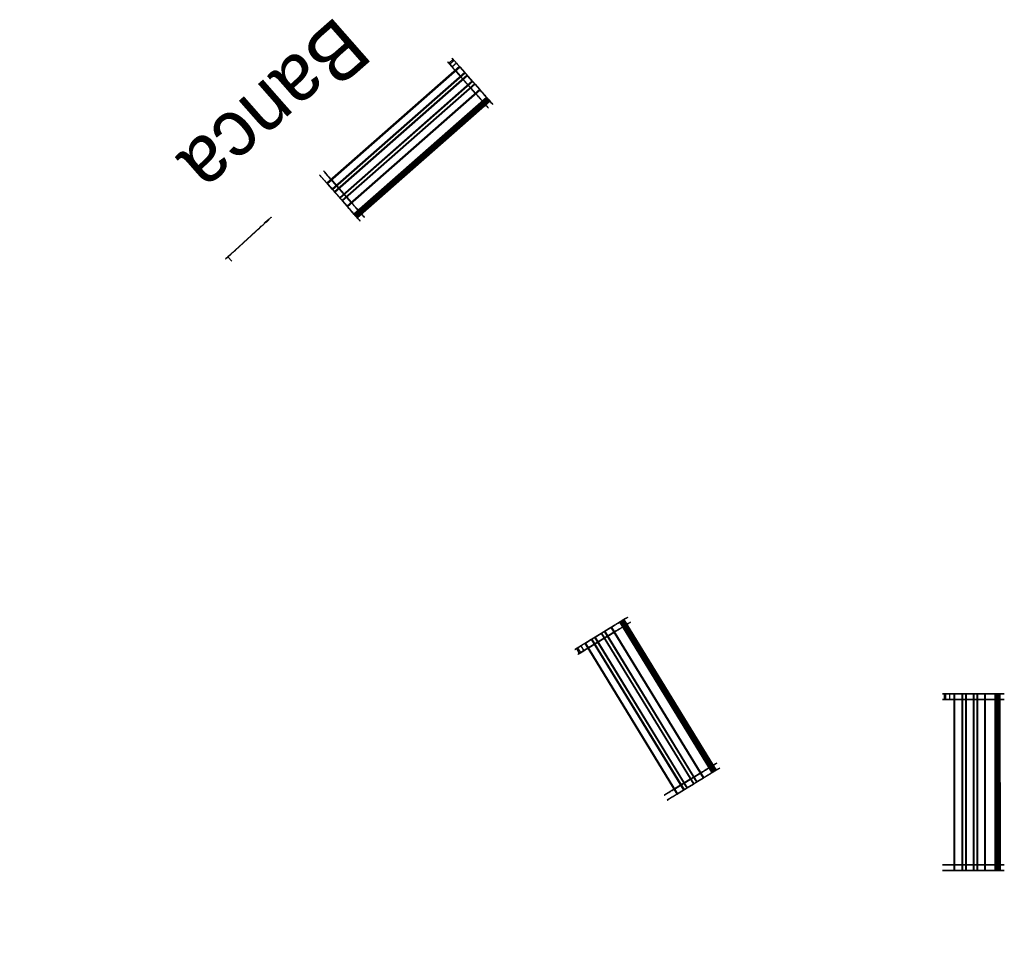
# Model space of a CAD drawing. Extents: x 1 to 11.3, y -6.3 to 3.3.
import ezdxf

# ---------------------------------------------------------------- set-up
doc = ezdxf.new("R2010")
doc.units = 0
doc.header["$MEASUREMENT"] = 0
doc.layers.add('MADERA', color=4, linetype='CONTINUOUS')
doc.layers.add('PIEDRA', color=2, linetype='CONTINUOUS')

# ---------------------------------------------------------------- blocks, each defined once
blk = doc.blocks.new('BANCA2')
at = {"layer": 'MADERA', "extrusion": (-1, 0, 1.05831e-17)}
for p, q in [((-2.632, 10.588, 5.225), (-2.632, 11.184, 3.463)), ((-2.632, 10.517, 5.201), (-2.632, 11.113, 3.439)), ((-2.624, 10.596, 5.227), (-2.624, 11.191, 3.465)), ((-2.624, 10.51, 5.198), (-2.624, 11.106, 3.436)), ((-2.609, 10.596, 5.227), (-2.609, 11.191, 3.465)), ((-2.609, 10.51, 5.198), (-2.609, 11.106, 3.436)), ((-2.602, 10.588, 5.225), (-2.602, 11.184, 3.463)), ((-2.602, 10.517, 5.201), (-2.602, 11.113, 3.439)), ((-2.632, 10.475, 5.186), (-2.632, 11.071, 3.424)), ((-2.632, 10.404, 5.162), (-2.632, 10.999, 3.4)), ((-2.624, 10.482, 5.189), (-2.624, 11.078, 3.427)), ((-2.624, 10.397, 5.16), (-2.624, 10.992, 3.398)), ((-2.609, 10.482, 5.189), (-2.609, 11.078, 3.427)), ((-2.609, 10.397, 5.16), (-2.609, 10.992, 3.398)), ((-2.602, 10.475, 5.186), (-2.602, 11.071, 3.424)), ((-2.602, 10.404, 5.162), (-2.602, 10.999, 3.4)), ((-2.632, 10.361, 5.148), (-2.632, 10.957, 3.386)), ((-2.624, 10.368, 5.15), (-2.624, 10.964, 3.388)), ((-2.609, 10.368, 5.15), (-2.609, 10.964, 3.388)), ((-2.602, 10.361, 5.148), (-2.602, 10.957, 3.386)), ((-2.632, 10.29, 5.124), (-2.632, 10.886, 3.362)), ((-2.624, 10.283, 5.121), (-2.624, 10.879, 3.359)), ((-2.609, 10.283, 5.121), (-2.609, 10.879, 3.359)), ((-2.602, 10.29, 5.124), (-2.602, 10.886, 3.362)), ((-2.735, 6.414, 0.632), (-2.735, 4.78, -0.257)), ((-2.735, 6.379, 0.697), (-2.735, 4.744, -0.191)), ((-2.735, 6.357, 0.737), (-2.735, 4.723, -0.151)), ((-2.728, 6.418, 0.625), (-2.728, 4.784, -0.263)), ((-2.728, 6.375, 0.704), (-2.728, 4.741, -0.184)), ((-2.728, 6.361, 0.73), (-2.728, 4.726, -0.158)), ((-2.713, 6.418, 0.625), (-2.713, 4.784, -0.263)), ((-2.713, 6.375, 0.704), (-2.713, 4.741, -0.184)), ((-2.713, 6.361, 0.73), (-2.713, 4.726, -0.158)), ((-2.705, 6.414, 0.632), (-2.705, 4.78, -0.257)), ((-2.705, 6.379, 0.697), (-2.705, 4.744, -0.191)), ((-2.705, 6.357, 0.737), (-2.705, 4.723, -0.151)), ((-2.735, 6.321, 0.803), (-2.735, 4.687, -0.085)), ((-2.735, 6.3, 0.842), (-2.735, 4.666, -0.046)), ((-2.735, 6.264, 0.908), (-2.735, 4.63, 0.02)), ((-2.728, 6.318, 0.809), (-2.728, 4.683, -0.079)), ((-2.728, 6.303, 0.836), (-2.728, 4.669, -0.052)), ((-2.728, 6.26, 0.915), (-2.728, 4.626, 0.027)), ((-2.713, 6.318, 0.809), (-2.713, 4.683, -0.079)), ((-2.713, 6.303, 0.836), (-2.713, 4.669, -0.052)), ((-2.713, 6.26, 0.915), (-2.713, 4.626, 0.027)), ((-2.705, 6.321, 0.803), (-2.705, 4.687, -0.085)), ((-2.705, 6.3, 0.842), (-2.705, 4.666, -0.046)), ((-2.705, 6.264, 0.908), (-2.705, 4.63, 0.02)), ((-2.119, 2.78, 2.115), (-2.119, 1.85, 0.504)), ((-2.119, 2.715, 2.152), (-2.119, 1.785, 0.541)), ((-2.112, 2.786, 2.111), (-2.112, 1.856, 0.5)), ((-2.112, 2.708, 2.156), (-2.112, 1.778, 0.545)), ((-2.097, 2.786, 2.111), (-2.097, 1.856, 0.5)), ((-2.097, 2.708, 2.156), (-2.097, 1.778, 0.545)), ((-2.089, 2.78, 2.115), (-2.089, 1.85, 0.504)), ((-2.089, 2.715, 2.152), (-2.089, 1.785, 0.541)), ((-2.119, 2.676, 2.175), (-2.119, 1.746, 0.564)), ((-2.119, 2.611, 2.212), (-2.119, 1.681, 0.601)), ((-2.112, 2.682, 2.171), (-2.112, 1.752, 0.56)), ((-2.112, 2.604, 2.216), (-2.112, 1.674, 0.605)), ((-2.097, 2.682, 2.171), (-2.097, 1.752, 0.56)), ((-2.097, 2.604, 2.216), (-2.097, 1.674, 0.605)), ((-2.089, 2.676, 2.175), (-2.089, 1.746, 0.564)), ((-2.089, 2.611, 2.212), (-2.089, 1.681, 0.601)), ((-2.119, 2.572, 2.235), (-2.119, 1.642, 0.624)), ((-2.119, 2.507, 2.272), (-2.119, 1.577, 0.661)), ((-2.112, 2.578, 2.231), (-2.112, 1.648, 0.62)), ((-2.112, 2.5, 2.276), (-2.112, 1.57, 0.665)), ((-2.097, 2.578, 2.231), (-2.097, 1.648, 0.62)), ((-2.097, 2.5, 2.276), (-2.097, 1.57, 0.665)), ((-2.089, 2.572, 2.235), (-2.089, 1.642, 0.624)), ((-2.089, 2.507, 2.272), (-2.089, 1.577, 0.661))]:
    blk.add_line(p, q, dxfattribs=at)
at = {"layer": 'MADERA', "extrusion": (0.126632, -0.939698, -0.317699)}
for p, q in [((-2.957, 10.188, 5.089), (-2.957, 10.783, 3.327)), ((-3.157, 10.156, 5.078), (-3.157, 10.752, 3.316)), ((-3.155, 10.142, 5.074), (-3.155, 10.738, 3.312)), ((-3.151, 10.164, 5.081), (-3.151, 10.76, 3.319)), ((-3.147, 10.136, 5.072), (-3.147, 10.732, 3.31)), ((-3.076, 10.173, 5.084), (-3.076, 10.769, 3.322)), ((-3.073, 10.145, 5.075), (-3.073, 10.741, 3.313)), ((-3.068, 10.167, 5.082), (-3.068, 10.763, 3.32)), ((-3.066, 10.153, 5.077), (-3.066, 10.749, 3.315)), ((-3.038, 10.171, 5.083), (-3.038, 10.766, 3.321)), ((-3.036, 10.157, 5.079), (-3.036, 10.752, 3.317)), ((-3.032, 10.179, 5.086), (-3.032, 10.774, 3.324)), ((-3.028, 10.15, 5.076), (-3.028, 10.746, 3.314)), ((-2.954, 10.159, 5.08), (-2.954, 10.755, 3.318)), ((-2.949, 10.181, 5.087), (-2.949, 10.777, 3.325)), ((-2.947, 10.167, 5.082), (-2.947, 10.763, 3.32))]:
    blk.add_line(p, q, dxfattribs=at)
at = {"layer": 'MADERA', "extrusion": (-6.36459e-18, 0.320277, -0.947324)}
blk.add_line((-3.151, 10.164, 5.081), (-3.076, 10.173, 5.084), dxfattribs=at)
at = {"layer": 'MADERA', "extrusion": (0.126632, -0.473714, 0.871527)}
for p, q in [((-3.261, 6.196, 1.032), (-3.261, 4.562, 0.144)), ((-3.259, 6.189, 1.046), (-3.259, 4.555, 0.157)), ((-3.254, 6.2, 1.025), (-3.254, 4.566, 0.137)), ((-3.25, 6.186, 1.051), (-3.25, 4.552, 0.163)), ((-3.18, 6.205, 1.017), (-3.18, 4.571, 0.128)), ((-3.176, 6.191, 1.043), (-3.176, 4.557, 0.155)), ((-3.171, 6.202, 1.022), (-3.171, 4.568, 0.134)), ((-3.169, 6.195, 1.035), (-3.169, 4.561, 0.147)), ((-3.142, 6.204, 1.019), (-3.142, 4.57, 0.131)), ((-3.14, 6.197, 1.032), (-3.14, 4.562, 0.144)), ((-3.135, 6.208, 1.012), (-3.135, 4.574, 0.123)), ((-3.131, 6.194, 1.038), (-3.131, 4.559, 0.15)), ((-3.061, 6.212, 1.003), (-3.061, 4.578, 0.115)), ((-3.057, 6.198, 1.03), (-3.057, 4.564, 0.141)), ((-3.052, 6.209, 1.009), (-3.052, 4.575, 0.121)), ((-3.05, 6.202, 1.022), (-3.05, 4.568, 0.134))]:
    blk.add_line(p, q, dxfattribs=at)
at = {"layer": 'MADERA', "extrusion": (-1.50972e-17, -0.8786, -0.477558)}
blk.add_line((-3.254, 6.2, 1.025), (-3.18, 6.205, 1.017), dxfattribs=at)
at = {"layer": 'MADERA', "extrusion": (-1.48807e-17, -0.5, -0.866025)}
blk.add_line((-2.638, 2.392, 2.339), (-2.564, 2.4, 2.334), dxfattribs=at)
at = {"layer": 'MADERA', "extrusion": (0.126632, -0.859054, 0.495975)}
for p, q in [((-2.638, 2.392, 2.339), (-2.638, 1.462, 0.728)), ((-2.564, 2.4, 2.334), (-2.564, 1.47, 0.723)), ((-2.556, 2.394, 2.337), (-2.556, 1.464, 0.726)), ((-2.526, 2.398, 2.335), (-2.526, 1.468, 0.724)), ((-2.524, 2.385, 2.343), (-2.524, 1.455, 0.732)), ((-2.519, 2.405, 2.331), (-2.519, 1.475, 0.72)), ((-2.445, 2.413, 2.326), (-2.445, 1.483, 0.715)), ((-2.441, 2.387, 2.341), (-2.441, 1.457, 0.73)), ((-2.437, 2.407, 2.329), (-2.437, 1.477, 0.719)), ((-2.435, 2.395, 2.337), (-2.435, 1.465, 0.726)), ((-2.645, 2.384, 2.343), (-2.645, 1.454, 0.732)), ((-2.643, 2.372, 2.35), (-2.643, 1.442, 0.739)), ((-2.635, 2.366, 2.353), (-2.635, 1.436, 0.743)), ((-2.56, 2.374, 2.349), (-2.56, 1.444, 0.738)), ((-2.554, 2.381, 2.345), (-2.554, 1.451, 0.734)), ((-2.516, 2.379, 2.346), (-2.516, 1.449, 0.735))]:
    blk.add_line(p, q, dxfattribs=at)
at = {"layer": 'PIEDRA', "extrusion": (-1.40873e-17, -0.953576, -0.301152)}
for p, q in [((-2.632, 11.679, 2.364), (-2.632, 11.656, 2.435)), ((-2.632, 11.643, 2.478), (-2.632, 11.62, 2.55)), ((-2.609, 11.681, 2.356), (-2.624, 11.681, 2.356)), ((-2.624, 11.654, 2.442), (-2.609, 11.654, 2.442)), ((-2.609, 11.645, 2.471), (-2.624, 11.645, 2.471)), ((-2.624, 11.618, 2.557), (-2.609, 11.618, 2.557)), ((-2.602, 11.656, 2.435), (-2.602, 11.679, 2.364)), ((-2.602, 11.62, 2.55), (-2.602, 11.643, 2.478)), ((-3.069, 11.547, 2.781), (-3.158, 11.544, 2.792)), ((-3.158, 11.544, 2.792), (-3.154, 11.535, 2.82)), ((-3.154, 11.535, 2.82), (-3.065, 11.538, 2.809)), ((-3.065, 11.538, 2.809), (-3.069, 11.547, 2.781)), ((-2.95, 11.552, 2.766), (-3.039, 11.548, 2.777)), ((-3.039, 11.548, 2.777), (-3.035, 11.539, 2.805)), ((-3.035, 11.539, 2.805), (-2.946, 11.543, 2.795)), ((-2.946, 11.543, 2.795), (-2.95, 11.552, 2.766)), ((-2.632, 11.607, 2.592), (-2.632, 11.584, 2.664)), ((-2.609, 11.609, 2.585), (-2.624, 11.609, 2.585)), ((-2.624, 11.582, 2.671), (-2.609, 11.582, 2.671)), ((-2.602, 11.584, 2.664), (-2.602, 11.607, 2.592))]:
    blk.add_line(p, q, dxfattribs=at)
at = {"layer": 'PIEDRA', "extrusion": (-1, 0, 1.05831e-17)}
for p, q in [((-2.359, 11.707, 2.273), (-2.359, 11.65, 2.255)), ((-2.359, 10.678, 5.255), (-2.359, 10.698, 5.198)), ((-2.335, 10.694, 5.26), (-2.335, 10.713, 5.203)), ((-2.272, 10.681, 5.256), (-2.272, 10.7, 5.199)), ((-2.272, 10.642, 5.243), (-2.272, 10.661, 5.186)), ((-2.462, 6.46, 0.548), (-2.462, 6.407, 0.52)), ((-2.438, 6.467, 0.534), (-2.438, 6.415, 0.505)), ((-2.375, 6.461, 0.546), (-2.375, 6.408, 0.517)), ((-2.375, 6.441, 0.582), (-2.375, 6.388, 0.554)), ((-1.847, 2.862, 2.067), (-1.847, 2.832, 2.015)), ((-1.823, 2.876, 2.059), (-1.823, 2.846, 2.007)), ((-1.759, 2.864, 2.066), (-1.759, 2.834, 2.014)), ((-1.759, 2.828, 2.087), (-1.759, 2.798, 2.035))]:
    blk.add_line(p, q, dxfattribs=at)
at = {"layer": 'PIEDRA', "extrusion": (-6.36459e-18, 0.320277, -0.947324)}
for p, q in [((-2.632, 11.184, 3.463), (-2.632, 11.113, 3.439)), ((-2.632, 11.165, 3.519), (-2.632, 11.094, 3.495)), ((-2.609, 11.191, 3.465), (-2.624, 11.191, 3.465)), ((-2.609, 11.172, 3.522), (-2.624, 11.172, 3.522)), ((-2.624, 11.106, 3.436), (-2.609, 11.106, 3.436)), ((-2.602, 11.113, 3.439), (-2.602, 11.184, 3.463)), ((-2.602, 11.094, 3.495), (-2.602, 11.165, 3.519)), ((-2.632, 11.071, 3.424), (-2.632, 10.999, 3.4)), ((-2.632, 11.051, 3.481), (-2.632, 10.98, 3.457)), ((-2.624, 11.087, 3.493), (-2.609, 11.087, 3.493)), ((-2.609, 11.078, 3.427), (-2.624, 11.078, 3.427)), ((-2.609, 11.058, 3.483), (-2.624, 11.058, 3.483)), ((-2.624, 10.992, 3.398), (-2.609, 10.992, 3.398)), ((-2.602, 10.999, 3.4), (-2.602, 11.071, 3.424)), ((-2.602, 10.98, 3.457), (-2.602, 11.051, 3.481)), ((-2.632, 10.957, 3.386), (-2.632, 10.886, 3.362)), ((-2.632, 10.938, 3.443), (-2.632, 10.867, 3.419)), ((-2.624, 10.973, 3.455), (-2.609, 10.973, 3.455)), ((-2.609, 10.964, 3.388), (-2.624, 10.964, 3.388)), ((-2.609, 10.945, 3.445), (-2.624, 10.945, 3.445)), ((-2.602, 10.886, 3.362), (-2.602, 10.957, 3.386)), ((-2.602, 10.867, 3.419), (-2.602, 10.938, 3.443)), ((-2.95, 10.784, 3.327), (-3.039, 10.773, 3.324)), ((-2.946, 10.756, 3.318), (-2.95, 10.784, 3.327)), ((-2.624, 10.879, 3.359), (-2.609, 10.879, 3.359)), ((-2.624, 10.859, 3.416), (-2.609, 10.859, 3.416)), ((-3.069, 10.77, 3.322), (-3.158, 10.759, 3.319)), ((-3.158, 10.759, 3.319), (-3.154, 10.731, 3.309)), ((-3.069, 10.751, 3.379), (-3.158, 10.74, 3.376)), ((-3.158, 10.74, 3.376), (-3.154, 10.712, 3.366)), ((-3.154, 10.731, 3.309), (-3.065, 10.742, 3.313)), ((-3.154, 10.712, 3.366), (-3.065, 10.722, 3.37)), ((-3.065, 10.742, 3.313), (-3.069, 10.77, 3.322)), ((-3.065, 10.722, 3.37), (-3.069, 10.751, 3.379)), ((-3.039, 10.773, 3.324), (-3.035, 10.745, 3.314)), ((-2.95, 10.765, 3.384), (-3.039, 10.754, 3.381)), ((-3.039, 10.754, 3.381), (-3.035, 10.726, 3.371)), ((-3.035, 10.745, 3.314), (-2.946, 10.756, 3.318)), ((-3.035, 10.726, 3.371), (-2.946, 10.737, 3.375)), ((-2.946, 10.737, 3.375), (-2.95, 10.765, 3.384)), ((-2.632, 10.608, 5.168), (-2.632, 10.537, 5.144)), ((-2.632, 10.588, 5.225), (-2.632, 10.517, 5.201)), ((-2.609, 10.615, 5.17), (-2.624, 10.615, 5.17)), ((-2.609, 10.596, 5.227), (-2.624, 10.596, 5.227)), ((-2.602, 10.537, 5.144), (-2.602, 10.608, 5.168)), ((-2.602, 10.517, 5.201), (-2.602, 10.588, 5.225)), ((-2.632, 10.494, 5.129), (-2.632, 10.423, 5.105)), ((-2.632, 10.475, 5.186), (-2.632, 10.404, 5.162)), ((-2.624, 10.53, 5.141), (-2.609, 10.53, 5.141)), ((-2.624, 10.51, 5.198), (-2.609, 10.51, 5.198)), ((-2.609, 10.501, 5.132), (-2.624, 10.501, 5.132)), ((-2.609, 10.482, 5.189), (-2.624, 10.482, 5.189)), ((-2.602, 10.423, 5.105), (-2.602, 10.494, 5.129)), ((-2.602, 10.404, 5.162), (-2.602, 10.475, 5.186)), ((-2.632, 10.38, 5.091), (-2.632, 10.309, 5.067)), ((-2.624, 10.416, 5.103), (-2.609, 10.416, 5.103)), ((-2.624, 10.397, 5.16), (-2.609, 10.397, 5.16)), ((-2.609, 10.387, 5.093), (-2.624, 10.387, 5.093)), ((-2.609, 10.368, 5.15), (-2.624, 10.368, 5.15)), ((-2.602, 10.309, 5.067), (-2.602, 10.38, 5.091)), ((-2.632, 10.361, 5.148), (-2.632, 10.29, 5.124)), ((-2.624, 10.302, 5.064), (-2.609, 10.302, 5.064)), ((-2.624, 10.283, 5.121), (-2.609, 10.283, 5.121)), ((-2.602, 10.29, 5.124), (-2.602, 10.361, 5.148)), ((-3.069, 10.193, 5.028), (-3.158, 10.183, 5.024)), ((-3.158, 10.183, 5.024), (-3.154, 10.154, 5.014)), ((-3.069, 10.174, 5.085), (-3.158, 10.163, 5.081)), ((-3.158, 10.163, 5.081), (-3.154, 10.135, 5.071)), ((-3.154, 10.154, 5.014), (-3.065, 10.165, 5.018)), ((-3.065, 10.165, 5.018), (-3.069, 10.193, 5.028)), ((-3.065, 10.146, 5.075), (-3.069, 10.174, 5.085)), ((-2.95, 10.208, 5.033), (-3.039, 10.197, 5.029)), ((-3.039, 10.197, 5.029), (-3.035, 10.169, 5.019)), ((-2.95, 10.189, 5.089), (-3.039, 10.178, 5.086)), ((-3.039, 10.178, 5.086), (-3.035, 10.15, 5.076)), ((-3.035, 10.169, 5.019), (-2.946, 10.18, 5.023)), ((-2.946, 10.18, 5.023), (-2.95, 10.208, 5.033)), ((-2.946, 10.16, 5.08), (-2.95, 10.189, 5.089)), ((-3.154, 10.135, 5.071), (-3.065, 10.146, 5.075)), ((-3.035, 10.15, 5.076), (-2.946, 10.16, 5.08))]:
    blk.add_line(p, q, dxfattribs=at)
at = {"layer": 'PIEDRA', "extrusion": (-1.50972e-17, -0.8786, -0.477558)}
for p, q in [((-2.735, 6.414, 0.632), (-2.735, 6.379, 0.697)), ((-2.735, 6.362, 0.603), (-2.735, 6.326, 0.669)), ((-2.735, 6.357, 0.737), (-2.735, 6.321, 0.803)), ((-2.713, 6.418, 0.625), (-2.728, 6.418, 0.625)), ((-2.728, 6.375, 0.704), (-2.713, 6.375, 0.704)), ((-2.713, 6.365, 0.596), (-2.728, 6.365, 0.596)), ((-2.713, 6.361, 0.73), (-2.728, 6.361, 0.73)), ((-2.705, 6.379, 0.697), (-2.705, 6.414, 0.632)), ((-2.705, 6.326, 0.669), (-2.705, 6.362, 0.603)), ((-2.705, 6.321, 0.803), (-2.705, 6.357, 0.737)), ((-2.735, 6.304, 0.708), (-2.735, 6.269, 0.774)), ((-2.735, 6.3, 0.842), (-2.735, 6.264, 0.908)), ((-2.735, 6.247, 0.814), (-2.735, 6.211, 0.88)), ((-2.728, 6.322, 0.675), (-2.713, 6.322, 0.675)), ((-2.728, 6.318, 0.809), (-2.713, 6.318, 0.809)), ((-2.713, 6.308, 0.702), (-2.728, 6.308, 0.702)), ((-2.713, 6.303, 0.836), (-2.728, 6.303, 0.836)), ((-2.728, 6.265, 0.781), (-2.713, 6.265, 0.781)), ((-2.728, 6.26, 0.915), (-2.713, 6.26, 0.915)), ((-2.713, 6.251, 0.807), (-2.728, 6.251, 0.807)), ((-2.705, 6.269, 0.774), (-2.705, 6.304, 0.708)), ((-2.705, 6.264, 0.908), (-2.705, 6.3, 0.842)), ((-2.705, 6.211, 0.88), (-2.705, 6.247, 0.814)), ((-3.172, 6.205, 1.016), (-3.262, 6.2, 1.026)), ((-3.262, 6.2, 1.026), (-3.258, 6.186, 1.052)), ((-3.172, 6.153, 0.987), (-3.262, 6.147, 0.997)), ((-3.262, 6.147, 0.997), (-3.258, 6.133, 1.023)), ((-3.258, 6.186, 1.052), (-3.168, 6.191, 1.042)), ((-3.258, 6.133, 1.023), (-3.168, 6.139, 1.013)), ((-3.168, 6.191, 1.042), (-3.172, 6.205, 1.016)), ((-3.168, 6.139, 1.013), (-3.172, 6.153, 0.987)), ((-3.053, 6.213, 1.003), (-3.143, 6.207, 1.013)), ((-3.143, 6.207, 1.013), (-3.139, 6.193, 1.039)), ((-3.053, 6.16, 0.974), (-3.143, 6.155, 0.984)), ((-3.143, 6.155, 0.984), (-3.139, 6.14, 1.01)), ((-3.139, 6.193, 1.039), (-3.049, 6.199, 1.029)), ((-3.139, 6.14, 1.01), (-3.049, 6.146, 1)), ((-3.049, 6.199, 1.029), (-3.053, 6.213, 1.003)), ((-3.049, 6.146, 1), (-3.053, 6.16, 0.974)), ((-2.728, 6.208, 0.886), (-2.713, 6.208, 0.886)), ((-2.735, 4.833, -0.228), (-2.735, 4.797, -0.162)), ((-2.735, 4.78, -0.257), (-2.735, 4.744, -0.191)), ((-2.735, 4.776, -0.123), (-2.735, 4.74, -0.057)), ((-2.713, 4.836, -0.235), (-2.728, 4.836, -0.235)), ((-2.728, 4.793, -0.156), (-2.713, 4.793, -0.156)), ((-2.713, 4.784, -0.263), (-2.728, 4.784, -0.263)), ((-2.713, 4.779, -0.129), (-2.728, 4.779, -0.129)), ((-2.705, 4.797, -0.162), (-2.705, 4.833, -0.228)), ((-2.705, 4.744, -0.191), (-2.705, 4.78, -0.257)), ((-2.705, 4.74, -0.057), (-2.705, 4.776, -0.123)), ((-2.735, 4.723, -0.151), (-2.735, 4.687, -0.085)), ((-2.735, 4.718, -0.017), (-2.735, 4.682, 0.049)), ((-2.728, 4.741, -0.184), (-2.713, 4.741, -0.184)), ((-2.728, 4.736, -0.05), (-2.713, 4.736, -0.05)), ((-2.713, 4.726, -0.158), (-2.728, 4.726, -0.158)), ((-2.713, 4.722, -0.024), (-2.728, 4.722, -0.024)), ((-2.728, 4.683, -0.079), (-2.713, 4.683, -0.079)), ((-2.728, 4.679, 0.055), (-2.713, 4.679, 0.055)), ((-2.713, 4.669, -0.052), (-2.728, 4.669, -0.052)), ((-2.705, 4.687, -0.085), (-2.705, 4.723, -0.151)), ((-2.705, 4.682, 0.049), (-2.705, 4.718, -0.017)), ((-3.172, 4.624, 0.156), (-3.262, 4.619, 0.166)), ((-3.262, 4.619, 0.166), (-3.258, 4.604, 0.192)), ((-3.172, 4.571, 0.128), (-3.262, 4.566, 0.138)), ((-3.262, 4.566, 0.138), (-3.258, 4.552, 0.164)), ((-3.258, 4.604, 0.192), (-3.168, 4.61, 0.182)), ((-3.168, 4.61, 0.182), (-3.172, 4.624, 0.156)), ((-3.168, 4.557, 0.154), (-3.172, 4.571, 0.128)), ((-3.053, 4.631, 0.143), (-3.143, 4.626, 0.153)), ((-3.143, 4.626, 0.153), (-3.139, 4.612, 0.179)), ((-3.053, 4.579, 0.114), (-3.143, 4.573, 0.124)), ((-3.143, 4.573, 0.124), (-3.139, 4.559, 0.15)), ((-3.139, 4.612, 0.179), (-3.049, 4.617, 0.169)), ((-3.139, 4.559, 0.15), (-3.049, 4.564, 0.14)), ((-3.049, 4.617, 0.169), (-3.053, 4.631, 0.143)), ((-3.049, 4.564, 0.14), (-3.053, 4.579, 0.114)), ((-2.735, 4.666, -0.046), (-2.735, 4.63, 0.02)), ((-2.728, 4.626, 0.027), (-2.713, 4.626, 0.027)), ((-2.705, 4.63, 0.02), (-2.705, 4.666, -0.046)), ((-3.258, 4.552, 0.164), (-3.168, 4.557, 0.154))]:
    blk.add_line(p, q, dxfattribs=at)
at = {"layer": 'PIEDRA', "extrusion": (-1.48807e-17, -0.5, -0.866025)}
for p, q in [((-2.119, 2.78, 2.115), (-2.119, 2.715, 2.152)), ((-2.119, 2.75, 2.063), (-2.119, 2.685, 2.1)), ((-2.097, 2.786, 2.111), (-2.112, 2.786, 2.111)), ((-2.097, 2.756, 2.059), (-2.112, 2.756, 2.059)), ((-2.112, 2.708, 2.156), (-2.097, 2.708, 2.156)), ((-2.089, 2.715, 2.152), (-2.089, 2.78, 2.115)), ((-2.089, 2.685, 2.1), (-2.089, 2.75, 2.063)), ((-2.119, 2.676, 2.175), (-2.119, 2.611, 2.212)), ((-2.119, 2.646, 2.123), (-2.119, 2.581, 2.16)), ((-2.097, 2.682, 2.171), (-2.112, 2.682, 2.171)), ((-2.112, 2.678, 2.104), (-2.097, 2.678, 2.104)), ((-2.097, 2.652, 2.119), (-2.112, 2.652, 2.119)), ((-2.112, 2.604, 2.216), (-2.097, 2.604, 2.216)), ((-2.089, 2.611, 2.212), (-2.089, 2.676, 2.175)), ((-2.089, 2.581, 2.16), (-2.089, 2.646, 2.123)), ((-2.119, 2.572, 2.235), (-2.119, 2.507, 2.272)), ((-2.119, 2.542, 2.183), (-2.119, 2.477, 2.22)), ((-2.097, 2.578, 2.231), (-2.112, 2.578, 2.231)), ((-2.112, 2.574, 2.164), (-2.097, 2.574, 2.164)), ((-2.097, 2.548, 2.179), (-2.112, 2.548, 2.179)), ((-2.112, 2.5, 2.276), (-2.097, 2.5, 2.276)), ((-2.089, 2.507, 2.272), (-2.089, 2.572, 2.235)), ((-2.089, 2.477, 2.22), (-2.089, 2.542, 2.183)), ((-2.557, 2.401, 2.333), (-2.646, 2.391, 2.339)), ((-2.646, 2.391, 2.339), (-2.642, 2.365, 2.354)), ((-2.553, 2.375, 2.348), (-2.557, 2.401, 2.333)), ((-2.437, 2.414, 2.326), (-2.527, 2.404, 2.331)), ((-2.527, 2.404, 2.331), (-2.523, 2.378, 2.346)), ((-2.523, 2.378, 2.346), (-2.434, 2.388, 2.341)), ((-2.434, 2.388, 2.341), (-2.437, 2.414, 2.326)), ((-2.112, 2.47, 2.224), (-2.097, 2.47, 2.224)), ((-2.557, 2.371, 2.281), (-2.646, 2.361, 2.287)), ((-2.646, 2.361, 2.287), (-2.642, 2.335, 2.302)), ((-2.642, 2.365, 2.354), (-2.553, 2.375, 2.348)), ((-2.642, 2.335, 2.302), (-2.553, 2.345, 2.296)), ((-2.553, 2.345, 2.296), (-2.557, 2.371, 2.281)), ((-2.437, 2.384, 2.274), (-2.527, 2.374, 2.28)), ((-2.527, 2.374, 2.28), (-2.523, 2.348, 2.294)), ((-2.523, 2.348, 2.294), (-2.434, 2.358, 2.289)), ((-2.434, 2.358, 2.289), (-2.437, 2.384, 2.274)), ((-2.119, 1.88, 0.556), (-2.119, 1.815, 0.593)), ((-2.097, 1.886, 0.552), (-2.112, 1.886, 0.552)), ((-2.089, 1.815, 0.593), (-2.089, 1.88, 0.556)), ((-2.119, 1.85, 0.504), (-2.119, 1.785, 0.541)), ((-2.119, 1.776, 0.616), (-2.119, 1.711, 0.653)), ((-2.097, 1.856, 0.5), (-2.112, 1.856, 0.5)), ((-2.112, 1.808, 0.597), (-2.097, 1.808, 0.597)), ((-2.097, 1.782, 0.612), (-2.112, 1.782, 0.612)), ((-2.112, 1.778, 0.545), (-2.097, 1.778, 0.545)), ((-2.089, 1.785, 0.541), (-2.089, 1.85, 0.504)), ((-2.089, 1.711, 0.653), (-2.089, 1.776, 0.616)), ((-2.119, 1.746, 0.564), (-2.119, 1.681, 0.601)), ((-2.119, 1.672, 0.676), (-2.119, 1.607, 0.713)), ((-2.097, 1.752, 0.56), (-2.112, 1.752, 0.56)), ((-2.112, 1.704, 0.657), (-2.097, 1.704, 0.657)), ((-2.097, 1.678, 0.672), (-2.112, 1.678, 0.672)), ((-2.112, 1.674, 0.605), (-2.097, 1.674, 0.605)), ((-2.089, 1.681, 0.601), (-2.089, 1.746, 0.564)), ((-2.089, 1.607, 0.713), (-2.089, 1.672, 0.676)), ((-2.119, 1.642, 0.624), (-2.119, 1.577, 0.661)), ((-2.097, 1.648, 0.62), (-2.112, 1.648, 0.62)), ((-2.112, 1.6, 0.717), (-2.097, 1.6, 0.717)), ((-2.112, 1.57, 0.665), (-2.097, 1.57, 0.665)), ((-2.089, 1.577, 0.661), (-2.089, 1.642, 0.624)), ((-2.557, 1.501, 0.775), (-2.646, 1.491, 0.78)), ((-2.646, 1.491, 0.78), (-2.642, 1.465, 0.795)), ((-2.557, 1.471, 0.723), (-2.646, 1.461, 0.728)), ((-2.646, 1.461, 0.728), (-2.642, 1.435, 0.743)), ((-2.642, 1.465, 0.795), (-2.553, 1.475, 0.789)), ((-2.553, 1.475, 0.789), (-2.557, 1.501, 0.775)), ((-2.553, 1.445, 0.737), (-2.557, 1.471, 0.723)), ((-2.437, 1.514, 0.767), (-2.527, 1.504, 0.773)), ((-2.527, 1.504, 0.773), (-2.523, 1.478, 0.788)), ((-2.437, 1.484, 0.715), (-2.527, 1.474, 0.721)), ((-2.527, 1.474, 0.721), (-2.523, 1.448, 0.736)), ((-2.523, 1.478, 0.788), (-2.434, 1.488, 0.782)), ((-2.523, 1.448, 0.736), (-2.434, 1.458, 0.73)), ((-2.434, 1.488, 0.782), (-2.437, 1.514, 0.767)), ((-2.434, 1.458, 0.73), (-2.437, 1.484, 0.715)), ((-2.642, 1.435, 0.743), (-2.553, 1.445, 0.737))]:
    blk.add_line(p, q, dxfattribs=at)
at = {"layer": 'PIEDRA', "extrusion": (-1.40873e-17, -0.953576, -0.301152), "elevation": -11.848}
blk.add_lwpolyline([(-2.272, -1.319, 0.284079), (-2.288, -1.292), (-2.315, -1.279, -0.284079), (-2.332, -1.252), (-2.332, -0.909, -0.284079), (-2.315, -0.882), (-2.288, -0.869, 0.284079), (-2.272, -0.842), (-2.272, -0.801, 0.414214), (-2.302, -0.771), (-2.308, -0.771, 0.282482), (-2.335, -0.787, -0.255759), (-2.359, -0.803), (-2.629, -0.83, -0.056721), (-2.635, -0.83), (-3.076, -0.774, -0.252141), (-3.099, -0.758, 0.286186), (-3.126, -0.741), (-3.162, -0.741, 0.414214), (-3.192, -0.771), (-3.192, -0.804, 0.377495), (-3.166, -0.834), (-2.771, -0.884, -0.360473), (-2.719, -0.94), (-2.694, -1.363, 0.396768), (-2.664, -1.391), (-2.662, -1.391, 0.414214), (-2.632, -1.361), (-2.632, -1.347, -0.443716), (-2.615, -1.332), (-2.359, -1.358, -0.255759), (-2.335, -1.374, 0.282482), (-2.308, -1.391), (-2.302, -1.391, 0.414214), (-2.272, -1.361)], format="xyb", close=True, dxfattribs=at)
at = {"layer": 'PIEDRA', "extrusion": (-6.36459e-18, 0.320277, -0.947324)}
for elevation in [0.302, 0.242, -1.498, -1.558]:
    blk.add_lwpolyline([(2.272, 11.76, 0.284079), (2.288, 11.733), (2.315, 11.72, -0.284079), (2.332, 11.693), (2.332, 11.35, -0.284079), (2.315, 11.323), (2.288, 11.31, 0.284079), (2.272, 11.283), (2.272, 11.242, 0.414214), (2.302, 11.212), (2.308, 11.212, 0.282482), (2.335, 11.228, -0.255759), (2.359, 11.244), (2.629, 11.271, -0.056721), (2.635, 11.271), (3.076, 11.215, -0.252141), (3.099, 11.198, 0.286186), (3.126, 11.182), (3.162, 11.182, 0.414214), (3.192, 11.212), (3.192, 11.245, 0.377495), (3.166, 11.275), (2.771, 11.325, -0.360473), (2.719, 11.381), (2.694, 11.803, 0.396768), (2.664, 11.832), (2.662, 11.832, 0.414214), (2.632, 11.802), (2.632, 11.788, -0.443716), (2.615, 11.773), (2.359, 11.799, -0.255759), (2.335, 11.815, 0.282482), (2.308, 11.832), (2.302, 11.832, 0.414214), (2.272, 11.802)], format="xyb", close=True, dxfattribs=dict(at, elevation=elevation))
at = {"layer": 'PIEDRA', "extrusion": (-1.50972e-17, -0.8786, -0.477558)}
for elevation in [-5.937, -5.877, -4.137, -4.077]:
    blk.add_lwpolyline([(-2.375, -2.564, 0.284079), (-2.392, -2.538), (-2.419, -2.524, -0.284079), (-2.435, -2.497), (-2.435, -2.154, -0.284079), (-2.419, -2.128), (-2.392, -2.114, 0.284079), (-2.375, -2.087), (-2.375, -2.046, 0.414214), (-2.405, -2.016), (-2.412, -2.016, 0.282482), (-2.438, -2.032, -0.255759), (-2.462, -2.049), (-2.732, -2.075, -0.056721), (-2.739, -2.075), (-3.179, -2.019, -0.252141), (-3.202, -2.003, 0.286186), (-3.229, -1.986), (-3.265, -1.986, 0.414214), (-3.295, -2.016), (-3.295, -2.049, 0.377495), (-3.269, -2.079), (-2.875, -2.13, -0.360473), (-2.822, -2.185), (-2.797, -2.608, 0.396768), (-2.767, -2.636), (-2.765, -2.636, 0.414214), (-2.735, -2.606), (-2.735, -2.592, -0.443716), (-2.719, -2.577), (-2.462, -2.603, -0.255759), (-2.438, -2.619, 0.282482), (-2.412, -2.636), (-2.405, -2.636, 0.414214), (-2.375, -2.606)], format="xyb", close=True, dxfattribs=dict(at, elevation=elevation))
at = {"layer": 'PIEDRA', "extrusion": (-1.48807e-17, -0.5, -0.866025)}
for elevation in [-3.221, -3.161, -1.421, -1.361]:
    blk.add_lwpolyline([(-1.759, -1.406, 0.284079), (-1.776, -1.379), (-1.803, -1.366, -0.284079), (-1.819, -1.339), (-1.819, -0.996, -0.284079), (-1.803, -0.969), (-1.776, -0.956, 0.284079), (-1.759, -0.929), (-1.759, -0.887, 0.414214), (-1.789, -0.857), (-1.796, -0.857, 0.282482), (-1.823, -0.874, -0.255759), (-1.847, -0.89), (-2.116, -0.917, -0.056721), (-2.123, -0.917), (-2.563, -0.861, -0.252141), (-2.586, -0.844, 0.286186), (-2.613, -0.827), (-2.649, -0.827, 0.414214), (-2.679, -0.857), (-2.679, -0.891, 0.377495), (-2.653, -0.921), (-2.259, -0.971, -0.360473), (-2.207, -1.027), (-2.181, -1.449, 0.396768), (-2.151, -1.477), (-2.149, -1.477, 0.414214), (-2.119, -1.447), (-2.119, -1.434, -0.443716), (-2.103, -1.419), (-1.847, -1.445, -0.255759), (-1.823, -1.461, 0.282482), (-1.796, -1.477), (-1.789, -1.477, 0.414214), (-1.759, -1.447)], format="xyb", close=True, dxfattribs=dict(at, elevation=elevation))
at = {"layer": 'PIEDRA', "extrusion": (-1.40873e-17, -0.953576, -0.301152)}
for centre, start, end in [((-2.624, -1.263, -11.848), 180, 270), ((-2.624, -1.188, -11.848), 90, 180), ((-2.624, -1.143, -11.848), 180, 270), ((-2.624, -1.068, -11.848), 90, 180), ((-2.609, -1.263, -11.848), 270, 0), ((-2.609, -1.188, -11.848), 0, 90), ((-2.609, -1.143, -11.848), 270, 0), ((-2.609, -1.068, -11.848), 0, 90), ((-2.624, -1.023, -11.848), 180, 270), ((-2.624, -0.948, -11.848), 90, 180), ((-2.609, -1.023, -11.848), 270, 0), ((-2.609, -0.948, -11.848), 0, 90)]:
    blk.add_arc(centre, 0.0075, start, end, dxfattribs=at)
at = {"layer": 'PIEDRA', "extrusion": (-6.36459e-18, 0.320277, -0.947324)}
for centre, start, end in [((2.624, 11.704, 0.302), 0, 90), ((2.624, 11.704, 0.242), 0, 90), ((2.624, 11.629, 0.302), 270, 0), ((2.624, 11.629, 0.242), 270, 0), ((2.609, 11.704, 0.302), 90, 180), ((2.609, 11.704, 0.242), 90, 180), ((2.609, 11.629, 0.302), 180, 270), ((2.609, 11.629, 0.242), 180, 270), ((2.624, 11.584, 0.302), 0, 90), ((2.624, 11.584, 0.242), 0, 90), ((2.624, 11.509, 0.302), 270, 0), ((2.609, 11.584, 0.302), 90, 180), ((2.609, 11.584, 0.242), 90, 180), ((2.609, 11.509, 0.302), 180, 270), ((2.624, 11.509, 0.242), 270, 0), ((2.624, 11.464, 0.302), 0, 90), ((2.624, 11.464, 0.242), 0, 90), ((2.609, 11.509, 0.242), 180, 270), ((2.609, 11.464, 0.302), 90, 180), ((2.609, 11.464, 0.242), 90, 180), ((2.624, 11.389, 0.302), 270, 0), ((2.624, 11.389, 0.242), 270, 0), ((2.609, 11.389, 0.302), 180, 270), ((2.609, 11.389, 0.242), 180, 270), ((2.624, 11.704, -1.498), 0, 90), ((2.624, 11.704, -1.558), 0, 90), ((2.609, 11.704, -1.498), 90, 180), ((2.609, 11.704, -1.558), 90, 180), ((2.624, 11.629, -1.498), 270, 0), ((2.624, 11.629, -1.558), 270, 0), ((2.624, 11.584, -1.498), 0, 90), ((2.624, 11.584, -1.558), 0, 90), ((2.609, 11.629, -1.498), 180, 270), ((2.609, 11.629, -1.558), 180, 270), ((2.609, 11.584, -1.498), 90, 180), ((2.609, 11.584, -1.558), 90, 180), ((2.624, 11.509, -1.498), 270, 0), ((2.624, 11.509, -1.558), 270, 0), ((2.624, 11.464, -1.498), 0, 90), ((2.624, 11.464, -1.558), 0, 90), ((2.609, 11.509, -1.498), 180, 270), ((2.609, 11.509, -1.558), 180, 270), ((2.609, 11.464, -1.498), 90, 180), ((2.609, 11.464, -1.558), 90, 180), ((2.624, 11.389, -1.498), 270, 0), ((2.624, 11.389, -1.558), 270, 0), ((2.609, 11.389, -1.498), 180, 270), ((2.609, 11.389, -1.558), 180, 270)]:
    blk.add_arc(centre, 0.0075, start, end, dxfattribs=at)
at = {"layer": 'PIEDRA', "extrusion": (-1.50972e-17, -0.8786, -0.477558)}
for centre, start, end in [((-2.728, -2.508, -5.937), 180, 270), ((-2.728, -2.433, -5.937), 90, 180), ((-2.728, -2.508, -5.877), 180, 270), ((-2.728, -2.388, -5.937), 180, 270), ((-2.728, -2.433, -5.877), 90, 180), ((-2.713, -2.508, -5.937), 270, 0), ((-2.713, -2.433, -5.937), 0, 90), ((-2.713, -2.508, -5.877), 270, 0), ((-2.713, -2.388, -5.937), 270, 0), ((-2.713, -2.433, -5.877), 0, 90), ((-2.728, -2.313, -5.937), 90, 180), ((-2.728, -2.388, -5.877), 180, 270), ((-2.728, -2.268, -5.937), 180, 270), ((-2.728, -2.313, -5.877), 90, 180), ((-2.728, -2.193, -5.937), 90, 180), ((-2.728, -2.268, -5.877), 180, 270), ((-2.713, -2.313, -5.937), 0, 90), ((-2.713, -2.388, -5.877), 270, 0), ((-2.713, -2.268, -5.937), 270, 0), ((-2.713, -2.313, -5.877), 0, 90), ((-2.713, -2.193, -5.937), 0, 90), ((-2.713, -2.268, -5.877), 270, 0), ((-2.728, -2.193, -5.877), 90, 180), ((-2.713, -2.193, -5.877), 0, 90), ((-2.728, -2.508, -4.137), 180, 270), ((-2.728, -2.433, -4.137), 90, 180), ((-2.728, -2.508, -4.077), 180, 270), ((-2.728, -2.388, -4.137), 180, 270), ((-2.713, -2.508, -4.137), 270, 0), ((-2.713, -2.433, -4.137), 0, 90), ((-2.713, -2.508, -4.077), 270, 0), ((-2.713, -2.388, -4.137), 270, 0), ((-2.728, -2.433, -4.077), 90, 180), ((-2.728, -2.313, -4.137), 90, 180), ((-2.728, -2.388, -4.077), 180, 270), ((-2.728, -2.268, -4.137), 180, 270), ((-2.728, -2.313, -4.077), 90, 180), ((-2.728, -2.193, -4.137), 90, 180), ((-2.728, -2.268, -4.077), 180, 270), ((-2.713, -2.433, -4.077), 0, 90), ((-2.713, -2.313, -4.137), 0, 90), ((-2.713, -2.388, -4.077), 270, 0), ((-2.713, -2.268, -4.137), 270, 0), ((-2.713, -2.313, -4.077), 0, 90), ((-2.713, -2.193, -4.137), 0, 90), ((-2.713, -2.268, -4.077), 270, 0), ((-2.728, -2.193, -4.077), 90, 180), ((-2.713, -2.193, -4.077), 0, 90)]:
    blk.add_arc(centre, 0.0075, start, end, dxfattribs=at)
at = {"layer": 'PIEDRA', "extrusion": (-1.48807e-17, -0.5, -0.866025)}
for centre, start, end in [((-2.112, -1.35, -3.221), 180, 270), ((-2.112, -1.35, -3.161), 180, 270), ((-2.112, -1.275, -3.221), 90, 180), ((-2.097, -1.35, -3.221), 270, 0), ((-2.097, -1.35, -3.161), 270, 0), ((-2.097, -1.275, -3.221), 0, 90), ((-2.112, -1.275, -3.161), 90, 180), ((-2.112, -1.23, -3.221), 180, 270), ((-2.112, -1.23, -3.161), 180, 270), ((-2.112, -1.155, -3.221), 90, 180), ((-2.097, -1.275, -3.161), 0, 90), ((-2.097, -1.23, -3.221), 270, 0), ((-2.097, -1.23, -3.161), 270, 0), ((-2.097, -1.155, -3.221), 0, 90), ((-2.112, -1.155, -3.161), 90, 180), ((-2.112, -1.11, -3.221), 180, 270), ((-2.112, -1.11, -3.161), 180, 270), ((-2.112, -1.035, -3.221), 90, 180), ((-2.097, -1.155, -3.161), 0, 90), ((-2.097, -1.11, -3.221), 270, 0), ((-2.097, -1.11, -3.161), 270, 0), ((-2.097, -1.035, -3.221), 0, 90), ((-2.112, -1.035, -3.161), 90, 180), ((-2.097, -1.035, -3.161), 0, 90), ((-2.112, -1.35, -1.421), 180, 270), ((-2.097, -1.35, -1.421), 270, 0), ((-2.112, -1.35, -1.361), 180, 270), ((-2.112, -1.275, -1.421), 90, 180), ((-2.112, -1.275, -1.361), 90, 180), ((-2.112, -1.23, -1.421), 180, 270), ((-2.097, -1.35, -1.361), 270, 0), ((-2.097, -1.275, -1.421), 0, 90), ((-2.097, -1.275, -1.361), 0, 90), ((-2.097, -1.23, -1.421), 270, 0), ((-2.112, -1.23, -1.361), 180, 270), ((-2.112, -1.155, -1.421), 90, 180), ((-2.112, -1.155, -1.361), 90, 180), ((-2.112, -1.11, -1.421), 180, 270), ((-2.097, -1.23, -1.361), 270, 0), ((-2.097, -1.155, -1.421), 0, 90), ((-2.097, -1.155, -1.361), 0, 90), ((-2.097, -1.11, -1.421), 270, 0), ((-2.112, -1.11, -1.361), 180, 270), ((-2.112, -1.035, -1.421), 90, 180), ((-2.112, -1.035, -1.361), 90, 180), ((-2.097, -1.11, -1.361), 270, 0), ((-2.097, -1.035, -1.421), 0, 90), ((-2.097, -1.035, -1.361), 0, 90)]:
    blk.add_arc(centre, 0.0075, start, end, dxfattribs=at)
at = {"layer": 'MADERA', "extrusion": (-1, 0, 1.05831e-17)}
blk.add_text('Banca', height=0.6, rotation=251.3203, dxfattribs=at).set_placement((-11.989, 5.057, 2.025))

msp = doc.modelspace()

# ---------------------------------------------------------------- block references
at = {"layer": 'MADERA', "extrusion": (0.5, 0.866025, 1.05831e-17), "rotation": 270}
msp.add_blockref('BANCA2', (-14.052, -2.14), dxfattribs=at)

doc.saveas('drawing.dxf')
